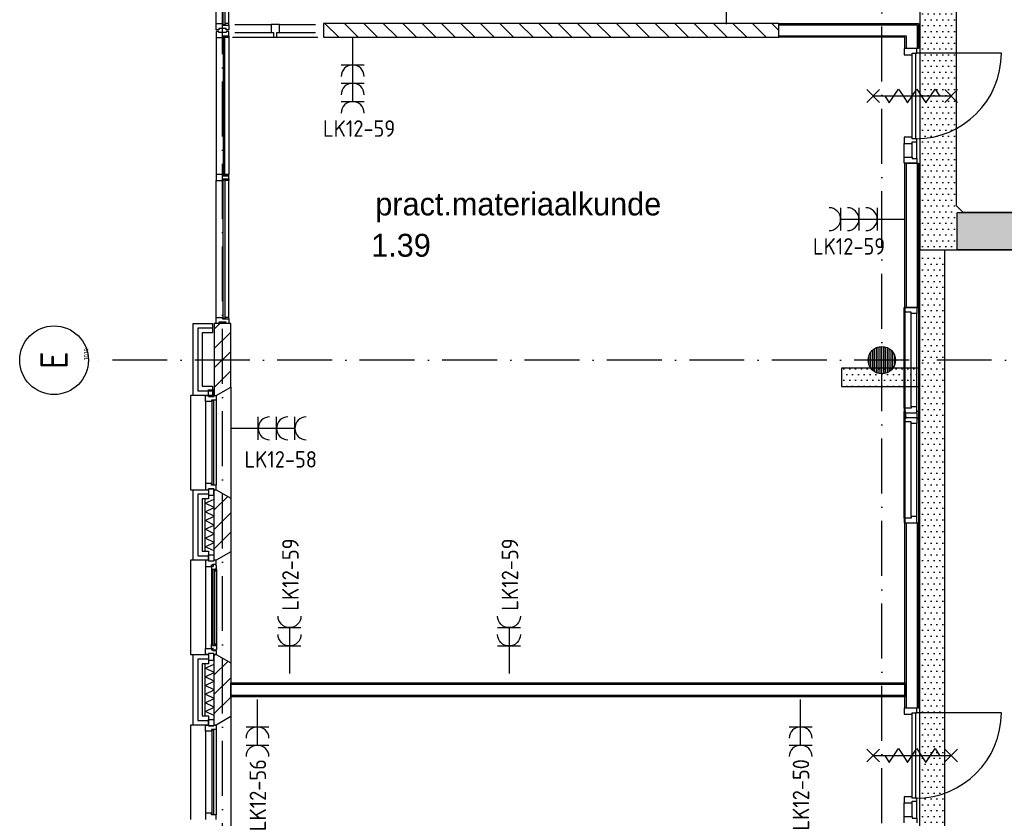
# Model space of a CAD drawing. Header units: millimetres. Extents: x 84333 to 241285, y -2244 to 84291.
# Tile 20 of 74: x 121504 to 132255, y 29373 to 38094. Entities that reach past the tile are written whole.
import ezdxf
from ezdxf.enums import TextEntityAlignment as Align

# ---------------------------------------------------------------- set-up
doc = ezdxf.new("R2010")
doc.units = ezdxf.units.MM
doc.header["$LTSCALE"] = 100
doc.linetypes.add('DASHDOT', pattern=[9, 6, -1.5, 0, -1.5])
doc.layers.get('0').update_dxf_attribs({"linetype": 'CONTINUOUS'})
for name, color, linetype in [('AFDELING', 4, 'CONTINUOUS'), ('AL$2----_STEMPEL', 7, 'CONTINUOUS'), ('AL$7----_STRAMIEN', 1, 'DASHDOT'), ('AL21----_BUITENWAND', 4, 'CONTINUOUS'), ('AL21K---_ISOLATIE', 1, 'CONTINUOUS'), ('AL22----_BINNENWAND', 7, 'CONTINUOUS'), ('AL24----_TRAPPEN', 7, 'CONTINUOUS'), ('AL28----_KONSTRUKTIE', 3, 'CONTINUOUS'), ('AL31----_BUITENKOZ', 7, 'CONTINUOUS'), ('AL32----_BINNENKOZ', 7, 'CONTINUOUS'), ('AL32----_DRAAIRICHTING', 1, 'CONTINUOUS'), ('AL65----_BEVEILIGING', 7, 'CONTINUOUS'), ('ALN-----_BLOCKNAAM', 2, 'CONTINUOUS'), ('ALXA3---_VOLZWART', 14, 'CONTINUOUS'), ('ALXAA---_GEWBETON', 12, 'CONTINUOUS'), ('ALXAB---_PREFABBETON', 1, 'CONTINUOUS'), ('ALXOU---_GLAS', 7, 'CONTINUOUS'), ('BOUW', 8, 'CONTINUOUS'), ('EB62203-_ATTRIB', 2, 'CONTINUOUS'), ('EB63103-_ATTRIB', 2, 'CONTINUOUS'), ('EL62203-_KRACHT-WCD230', 3, 'CONTINUOUS'), ('EL63103-_LICHT-WCD230V', 3, 'CONTINUOUS'), ('EL6441--_DATACOM', 3, 'CONTINUOUS'), ('KABELGGOOT1', 8, 'CONTINUOUS')]:
    doc.layers.add(name, color=color, linetype=linetype)
doc.styles.add('1_8', font='ISO', dxfattribs={"height": 1.8})
doc.styles.add('BURO-025', font='BUROFONT.shx', dxfattribs={"height": 250})
doc.styles.add('NORATT', font='isocp.shx')
doc.styles.get("Standard").update_dxf_attribs({"font": 'iso.shx'})
doc.styles.add('TECHNIC', font='technic_.ttf')
pattern_1 = [(8e-14, (39793.956, 199192.7), (31.75, 63.5), [0, -63.5])]

# ---------------------------------------------------------------- blocks, each defined once
blk = doc.blocks.new('ES3W2A')
for p, q in [((1.25, 2), (-1.25, 2)), ((0, 2), (0, -3)), ((1.25, 0), (-1.25, 0))]:
    blk.add_line(p, q)
for centre in [(0, 3.25), (0, 1.25)]:
    blk.add_arc(centre, 1.25, 180, 0)
at = {"style": '1_8'}
for tag, flags, p in [('VERMOGEN', 9, (-2.5, 5)), ('GROEP', 8, (0, 5)), ('SCHAK', 8, (2.5, 5)), ('GELIJK', 9, (5, 5)), ('KAST', 9, (7, 5)), ('TAL', 8, (2.5, 5))]:
    blk.add_attdef(tag, text='', height=1.8, rotation=90, dxfattribs=dict(at, flags=flags)).set_placement(p, align=Align.MIDDLE_CENTER)
at = {"style": '1_8', "width": 0.7, "flags": 8}
blk.add_attdef('DOEL', text='', height=1.8, rotation=90, dxfattribs=at).set_placement((-2.5, 5), align=Align.MIDDLE_LEFT)
at = {"style": '1_8', "flags": 9}
blk.add_attdef('M_CODE', text='', height=1.8, dxfattribs=at).set_placement((0, 0), align=Align.MIDDLE_CENTER)
blk = doc.blocks.new('ES3W3A')
at = {"color": 0}
for p, q in [((1.25, 4), (-1.25, 4)), ((1.25, 4), (-1.25, 4)), ((1.25, 4), (-1.25, 4)), ((1.25, 4), (-1.25, 4)), ((0, 4), (0, -3)), ((0, 4), (0, -3)), ((0, 4), (0, -3)), ((0, 4), (0, -3)), ((1.25, 2), (-1.25, 2)), ((1.25, 2), (-1.25, 2)), ((1.25, 2), (-1.25, 2)), ((1.25, 2), (-1.25, 2)), ((1.25, 0), (-1.25, 0)), ((1.25, 0), (-1.25, 0)), ((1.25, 0), (-1.25, 0)), ((1.25, 0), (-1.25, 0))]:
    blk.add_line(p, q, dxfattribs=at)
for centre in [(0, 5.25), (0, 5.25), (0, 5.25), (0, 5.25), (0, 3.25), (0, 3.25), (0, 3.25), (0, 3.25), (0, 1.25), (0, 1.25), (0, 1.25), (0, 1.25)]:
    blk.add_arc(centre, 1.25, 180, 0, dxfattribs=at)
for tag, style, flags, p in [('VERMOGEN', 'NORATT', 9, (-2.5, 6.5)), ('VERMOGEN', '1_8', 9, (-2.5, 6.5)), ('VERMOGEN', 'NORATT', 9, (-2.5, 6.5)), ('GROEP', 'NORATT', 8, (0, 7)), ('GROEP', '1_8', 8, (0, 7)), ('GROEP', 'NORATT', 8, (0, 7)), ('KAST', 'NORATT', 9, (2.5, 6.5)), ('KAST', '1_8', 9, (2.5, 6.5)), ('KAST', 'NORATT', 9, (2.5, 6.5))]:
    blk.add_attdef(tag, text='', height=1.8, rotation=90, dxfattribs=dict(at, style=style, flags=flags)).set_placement(p, align=Align.MIDDLE)
at = {"style": 'NORATT', "flags": 9}
blk.add_attdef('GELIJK', text='', height=1.8, rotation=90, dxfattribs=at).set_placement((5, 7), align=Align.MIDDLE_CENTER)
blk.add_attdef('GELIJK', text='', height=1.8, rotation=90, dxfattribs=at).set_placement((5, 7), align=Align.MIDDLE_CENTER)
at = {"color": 0, "width": 0.7, "flags": 8}
for tag, style, p in [('SCHAK', 'NORATT', (2.5, 6.625)), ('SCHAK', '1_8', (2.5, 6.625)), ('SCHAK', 'NORATT', (2.5, 6.625)), ('TAL', 'NORATT', (1.5, -1.5)), ('TAL', '1_8', (1.5, -1.5)), ('TAL', 'NORATT', (1.5, -1.5))]:
    blk.add_attdef(tag, text='', height=1.8, rotation=90, dxfattribs=dict(at, style=style)).set_placement(p, align=Align.MIDDLE)
for style in ['NORATT', '1_8', 'NORATT']:
    blk.add_attdef('DOEL', text='', height=1.8, rotation=90, dxfattribs=dict(at, style=style)).set_placement((-2.75, -2.25), align=Align.MIDDLE_LEFT)
at = {"style": 'NORATT', "flags": 9}
blk.add_attdef('M_CODE', text='', height=1.8, dxfattribs=at).set_placement((0, 0), align=Align.MIDDLE_CENTER)
blk.add_attdef('M_CODE', text='', height=1.8, dxfattribs=at).set_placement((0, 0), align=Align.MIDDLE_CENTER)
blk = doc.blocks.new('1010')
at = {"layer": 'AL$7----_STRAMIEN', "color": 7, "linetype": 'Continuous'}
blk.add_circle((0, 750), 750, dxfattribs=at)
at = {"layer": 'AL$7----_STRAMIEN', "color": 3, "linetype": 'Continuous'}
blk.add_attdef('STR-NAAM', text='', height=600, rotation=360, dxfattribs=at).set_placement((0, 750), align=Align.MIDDLE)
at = {"layer": 'ALN-----_BLOCKNAAM', "linetype": 'Continuous'}
blk.add_text('1010', height=100, dxfattribs=at).set_placement((0, 0))
blk = doc.blocks.new('A$C13e6995e')
at = {"layer": 'KABELGGOOT1'}
h = blk.add_hatch(dxfattribs=at)
h.set_pattern_fill('DOTS', color=256, scale=40, style=0)
h.set_pattern_definition(pattern_1)
h.paths.add_polyline_path([(47000, 37836), (47398, 37829), (47398, 42248), (46999, 42248)])
h = blk.add_hatch(dxfattribs=at)
h.set_pattern_fill('DOTS', color=256, scale=40, style=0)
h.set_pattern_definition(pattern_1)
h.paths.add_polyline_path([(57541, 37829), (57541, 38230), (47405, 38230), (47405, 37829)])
h = blk.add_hatch(dxfattribs=at)
h.set_pattern_fill('DOTS', color=256, scale=40, style=0)
h.set_pattern_definition(pattern_1)
h.paths.add_polyline_path([(47270, 37776), (47000, 37776), (47000, 37434), (47270, 37434)])
h = blk.add_hatch(dxfattribs=at)
h.set_pattern_fill('DOTS', color=256, scale=40, style=0)
h.set_pattern_definition(pattern_1)
h.paths.add_polyline_path([(47270, 37434), (47000, 37434), (47000, 36923), (47270, 36923)])
h = blk.add_hatch(dxfattribs=at)
h.set_pattern_fill('DOTS', color=256, scale=40, style=0)
h.set_pattern_definition(pattern_1)
h.paths.add_polyline_path([(47270, 36923), (47000, 36923), (47000, 35878), (47270, 35878)])
h.paths.add_polyline_path([(46621, 36531), (46621, 36331), (46995, 36331), (46995, 36531)])
h.paths.add_polyline_path([(46621, 36331), (46621, 36531), (46145, 36531), (46145, 36331)])
h.paths.add_polyline_path([(47000, 31285), (47270, 31285), (47270, 32865), (47000, 32865)])
h = blk.add_hatch(dxfattribs=at)
h.set_pattern_fill('DOTS', color=256, scale=40, style=0)
h.set_pattern_definition(pattern_1)
h.paths.add_polyline_path([(47000, 32865), (47270, 32865), (47270, 35878), (47000, 35878)])
at = {"layer": 'AL$2----_STEMPEL', "color": 8}
for p, q in [((39344, 38649), (39315, 38649)), ((39315, 38649), (39315, 38582)), ((39387, 38649), (39344, 38649)), ((39387, 38632), (39387, 38649)), ((39416, 38632), (39387, 38632)), ((39387, 38582), (39387, 38599)), ((39387, 38599), (39454, 38599)), ((39454, 38632), (39416, 38632)), ((39454, 38599), (39454, 38632)), ((39315, 38582), (39387, 38582))]:
    blk.add_line(p, q, dxfattribs=at)
at = {"layer": 'AL$7----_STRAMIEN', "color": 1}
for p, q in [((39385, 9360), (39385, 79257)), ((46585, 9961), (46585, 79257)), ((59485, 36620), (37921, 36620))]:
    blk.add_line(p, q, dxfattribs=at)
at = {"layer": 'AL21----_BUITENWAND', "color": 8}
for p, q in [((39065, 36235), (39065, 37020)), ((39065, 37020), (39275, 37020)), ((39275, 37020), (39275, 36920)), ((39275, 36920), (39165, 36920)), ((39165, 36920), (39165, 36335)), ((39275, 36235), (39065, 36235)), ((39165, 36335), (39275, 36335)), ((39275, 36335), (39275, 36235)), ((39065, 34435), (39065, 35205)), ((39065, 35205), (39234, 35205)), ((39234, 35205), (39234, 35105)), ((39234, 35105), (39165, 35105)), ((39165, 35105), (39165, 34535)), ((39165, 34535), (39234, 34535)), ((39234, 34535), (39234, 34435)), ((39234, 34435), (39065, 34435)), ((39065, 32635), (39065, 33405)), ((39065, 33405), (39234, 33405)), ((39234, 33405), (39234, 33305)), ((39234, 33305), (39165, 33305)), ((39165, 33305), (39165, 32735)), ((39165, 32735), (39234, 32735)), ((39234, 32735), (39234, 32635)), ((39234, 32635), (39065, 32635))]:
    blk.add_line(p, q, dxfattribs=at)
at = {"layer": 'AL21K---_ISOLATIE', "color": 8, "linetype": 'Continuous'}
for p, q in [((39195, 34535), (39195, 35105)), ((39195, 35058), (39295, 35101)), ((39295, 35010), (39195, 35058)), ((39295, 34535), (39295, 35105)), ((39195, 34963), (39295, 35010)), ((39295, 34915), (39195, 34963)), ((39195, 34868), (39295, 34915)), ((39295, 34820), (39195, 34868)), ((39195, 34773), (39295, 34820)), ((39295, 34725), (39195, 34773)), ((39195, 34678), (39295, 34725)), ((39295, 34630), (39195, 34678)), ((39195, 34583), (39295, 34630)), ((39295, 34539), (39195, 34583)), ((39195, 32735), (39195, 33305)), ((39195, 33258), (39295, 33301)), ((39295, 33210), (39195, 33258)), ((39295, 32735), (39295, 33305)), ((39195, 33163), (39295, 33210)), ((39295, 33115), (39195, 33163)), ((39195, 33068), (39295, 33115)), ((39295, 33020), (39195, 33068)), ((39195, 32973), (39295, 33020)), ((39295, 32925), (39195, 32973)), ((39195, 32878), (39295, 32925)), ((39295, 32830), (39195, 32878)), ((39195, 32783), (39295, 32830)), ((39295, 32739), (39195, 32783))]:
    blk.add_line(p, q, dxfattribs=at)
at = {"layer": 'AL22----_BINNENWAND', "color": 8}
for p, q in [((45459, 40297), (46985, 40297)), ((45459, 40147), (45459, 40297)), ((46985, 40297), (46985, 40022)), ((46835, 40147), (45459, 40147)), ((46835, 40022), (46835, 40147)), ((46985, 40022), (46835, 40022)), ((46835, 37195), (46835, 38771)), ((46835, 38771), (46985, 38771)), ((46985, 38771), (46985, 37195)), ((46835, 37195), (46835, 34845)), ((46985, 37195), (46835, 37195)), ((46985, 37195), (46985, 34845)), ((46835, 32820), (46835, 34845)), ((46835, 34845), (46985, 34845)), ((46985, 34845), (46985, 32820)), ((39475, 33095), (46835, 33095)), ((39475, 32945), (39475, 33095)), ((46835, 33095), (46835, 32945)), ((46835, 32945), (39475, 32945)), ((46985, 32820), (46835, 32820))]:
    blk.add_line(p, q, dxfattribs=at)
at = {"layer": 'AL22----_BINNENWAND', "color": 8, "linetype": 'Continuous'}
for p, q in [((45459, 40282), (46970, 40282)), ((46970, 40282), (46970, 40022)), ((45459, 40162), (46850, 40162)), ((46850, 40162), (46850, 40022)), ((46850, 38771), (46850, 37195)), ((46970, 38771), (46970, 37195)), ((46850, 34845), (46850, 32820)), ((46970, 34845), (46970, 32820)), ((39475, 33080), (46835, 33080)), ((39475, 32960), (46835, 32960))]:
    blk.add_line(p, q, dxfattribs=at)
at = {"layer": 'AL24----_TRAPPEN', "color": 8}
blk.add_line((44885, 42120), (44885, 40290), dxfattribs=at)
at = {"layer": 'AL28----_KONSTRUKTIE', "color": 8}
for p, q in [((40488, 40297), (40488, 40147)), ((45459, 40297), (40488, 40297)), ((45459, 40147), (45459, 40297)), ((40488, 40147), (45459, 40147)), ((39295, 35205), (39315, 35205)), ((39295, 34435), (39295, 35205)), ((39315, 35205), (39475, 35113)), ((39475, 35113), (39475, 34527)), ((39475, 34527), (39315, 34435)), ((39315, 34435), (39295, 34435)), ((39295, 33405), (39315, 33405)), ((39295, 32635), (39295, 33405)), ((39315, 33405), (39475, 33313)), ((39475, 33313), (39475, 32727)), ((39475, 32727), (39315, 32635)), ((39315, 32635), (39295, 32635))]:
    blk.add_line(p, q, dxfattribs=at)
at = {"layer": 'AL28----_KONSTRUKTIE', "color": 8, "linetype": 'Continuous'}
for p, q in [((39475, 37020), (39295, 37020)), ((39295, 37020), (39295, 36235)), ((39475, 36327), (39475, 37020)), ((39295, 36235), (39315, 36235)), ((39315, 36235), (39475, 36327))]:
    blk.add_line(p, q, dxfattribs=at)
at = {"layer": 'AL28----_KONSTRUKTIE', "color": 8}
blk.add_circle((46585, 36620), 150, dxfattribs=at)
at = {"layer": 'AL31----_BUITENKOZ', "color": 8}
for p, q in [((39315, 40296), (39315, 41946)), ((39454, 40296), (39454, 41946)), ((39315, 40229), (39315, 40296)), ((39315, 40296), (39387, 40296)), ((39344, 40229), (39315, 40229)), ((39344, 40211), (39315, 40211)), ((39315, 40211), (39315, 40144)), ((39424, 40243), (39344, 40243)), ((39344, 40243), (39344, 40229)), ((39344, 40197), (39344, 40211)), ((39387, 40296), (39387, 40279)), ((39391, 40296), (39387, 40296)), ((39387, 40296), (39387, 40279)), ((39387, 40279), (39454, 40279)), ((39387, 40279), (39416, 40279)), ((39391, 40283), (39391, 40296)), ((39412, 40283), (39391, 40283)), ((39416, 40296), (39412, 40296)), ((39412, 40296), (39412, 40283)), ((39454, 40296), (39416, 40296)), ((39416, 40296), (39416, 40279)), ((39416, 40279), (39416, 40296)), ((39416, 40279), (39454, 40279)), ((39424, 40229), (39424, 40243)), ((39454, 40229), (39424, 40229)), ((39454, 40211), (39424, 40211)), ((39424, 40211), (39424, 40197)), ((39454, 40279), (39454, 40296)), ((39454, 40279), (39454, 40229)), ((39454, 40161), (39454, 40211)), ((39315, 40144), (39315, 38649)), ((39315, 40144), (39387, 40144)), ((39424, 40197), (39344, 40197)), ((39387, 40144), (39387, 40161)), ((39387, 40161), (39454, 40161)), ((39387, 40144), (39387, 40161)), ((39387, 40161), (39416, 40161)), ((39391, 40144), (39387, 40144)), ((39412, 40157), (39391, 40157)), ((39391, 40157), (39391, 40144)), ((39412, 40144), (39412, 40157)), ((39416, 40144), (39412, 40144)), ((39416, 40161), (39454, 40161)), ((39416, 40144), (39416, 40161)), ((39416, 40161), (39416, 40144)), ((39454, 40144), (39416, 40144)), ((39454, 40161), (39454, 40144)), ((39454, 40144), (39454, 38649)), ((39391, 38649), (39387, 38649)), ((39387, 38649), (39387, 38632)), ((39387, 38632), (39416, 38632)), ((39387, 38582), (39387, 38599)), ((39387, 38599), (39416, 38599)), ((39391, 38636), (39391, 38649)), ((39412, 38636), (39391, 38636)), ((39416, 38649), (39412, 38649)), ((39412, 38649), (39412, 38636)), ((39454, 38649), (39416, 38649)), ((39416, 38649), (39416, 38632)), ((39416, 38632), (39416, 38649)), ((39416, 38632), (39454, 38632)), ((39416, 38599), (39454, 38599)), ((39416, 38582), (39416, 38599)), ((39416, 38599), (39416, 38582)), ((39454, 38632), (39454, 38649)), ((39454, 38599), (39454, 38582)), ((39315, 37087), (39315, 38582)), ((39391, 38582), (39387, 38582)), ((39412, 38595), (39391, 38595)), ((39391, 38595), (39391, 38582)), ((39412, 38582), (39412, 38595)), ((39416, 38582), (39412, 38582)), ((39454, 38582), (39416, 38582)), ((39454, 37087), (39454, 38582)), ((39315, 37020), (39315, 37087)), ((39315, 37087), (39387, 37087)), ((39344, 37020), (39315, 37020)), ((39424, 37034), (39344, 37034)), ((39344, 37034), (39344, 37020)), ((39387, 37087), (39387, 37070)), ((39391, 37087), (39387, 37087)), ((39387, 37087), (39387, 37070)), ((39387, 37070), (39454, 37070)), ((39387, 37070), (39416, 37070)), ((39391, 37074), (39391, 37087)), ((39412, 37074), (39391, 37074)), ((39416, 37087), (39412, 37087)), ((39412, 37087), (39412, 37074)), ((39454, 37087), (39416, 37087)), ((39416, 37087), (39416, 37070)), ((39416, 37070), (39416, 37087)), ((39416, 37070), (39454, 37070)), ((39424, 37020), (39424, 37034)), ((39454, 37020), (39424, 37020)), ((39454, 37070), (39454, 37087)), ((39454, 37070), (39454, 37020)), ((39065, 36235), (39035, 36235)), ((39035, 36235), (39035, 35205)), ((39234, 36225), (39234, 36296)), ((39234, 36296), (39290, 36296)), ((39290, 36296), (39290, 36225)), ((39475, 36327), (39475, 35113)), ((39201, 36168), (39201, 35272)), ((39290, 36225), (39234, 36225)), ((39315, 36185), (39315, 35255)), ((39035, 35205), (39065, 35205)), ((39290, 35215), (39234, 35215)), ((39234, 35215), (39234, 35144)), ((39290, 35144), (39290, 35215)), ((39234, 35144), (39290, 35144)), ((39475, 34527), (39475, 33313)), ((39065, 34435), (39035, 34435)), ((39035, 34435), (39035, 33405)), ((39234, 34425), (39234, 34496)), ((39234, 34496), (39290, 34496)), ((39290, 34425), (39234, 34425)), ((39290, 34496), (39290, 34425)), ((39201, 34368), (39201, 33472)), ((39279, 34373), (39264, 34373)), ((39264, 34373), (39264, 34368)), ((39264, 34368), (39264, 34321)), ((39264, 34321), (39264, 33519)), ((39264, 34321), (39277, 34319)), ((39277, 34319), (39277, 34336)), ((39277, 34336), (39318, 34336)), ((39279, 34365), (39279, 34373)), ((39284, 34365), (39279, 34365)), ((39314, 34388), (39284, 34388)), ((39284, 34388), (39284, 34365)), ((39316, 34336), (39302, 34336)), ((39302, 34336), (39302, 34319)), ((39302, 34319), (39316, 34319)), ((39314, 34381), (39314, 34388)), ((39318, 34378), (39314, 34381)), ((39316, 34319), (39316, 34336)), ((39318, 34336), (39318, 34378)), ((39318, 34336), (39318, 33504)), ((39264, 33519), (39277, 33521)), ((39264, 33472), (39264, 33519)), ((39264, 33467), (39264, 33472)), ((39279, 33467), (39264, 33467)), ((39277, 33521), (39277, 33504)), ((39277, 33504), (39318, 33504)), ((39284, 33475), (39279, 33475)), ((39279, 33475), (39279, 33467)), ((39284, 33452), (39284, 33475)), ((39314, 33452), (39284, 33452)), ((39302, 33504), (39302, 33521)), ((39302, 33521), (39316, 33521)), ((39316, 33504), (39302, 33504)), ((39318, 33462), (39314, 33459)), ((39314, 33459), (39314, 33452)), ((39316, 33521), (39316, 33504)), ((39318, 33504), (39318, 33462)), ((39035, 33405), (39065, 33405)), ((39290, 33415), (39234, 33415)), ((39234, 33415), (39234, 33344)), ((39234, 33344), (39290, 33344)), ((39290, 33344), (39290, 33415)), ((39234, 32625), (39234, 32696)), ((39234, 32696), (39290, 32696)), ((39290, 32696), (39290, 32625)), ((39475, 32727), (39475, 31513)), ((39065, 32635), (39035, 32635)), ((39035, 32635), (39035, 31605)), ((39290, 32625), (39234, 32625)), ((39315, 32585), (39315, 31655)), ((39201, 32568), (39201, 31672))]:
    blk.add_line(p, q, dxfattribs=at)
at = {"layer": 'AL31----_BUITENKOZ', "color": 8, "linetype": 'Continuous'}
for p, q in [((39201, 36168), (39201, 36235)), ((39201, 36235), (39234, 36235)), ((39234, 36235), (39234, 36225)), ((39290, 36225), (39290, 36235)), ((39290, 36235), (39290, 36235)), ((39290, 36235), (39315, 36235)), ((39315, 36235), (39315, 36185)), ((39264, 36168), (39201, 36168)), ((39201, 36168), (39201, 36168)), ((39201, 36168), (39201, 36168)), ((39201, 36168), (39201, 36168)), ((39201, 36168), (39201, 36168)), ((39234, 36225), (39290, 36225)), ((39315, 36185), (39264, 36185)), ((39264, 36185), (39264, 36168)), ((39289, 36180), (39268, 36180)), ((39268, 36180), (39268, 35260)), ((39289, 35260), (39289, 36180)), ((39315, 36185), (39315, 36185)), ((39264, 35272), (39201, 35272)), ((39201, 35272), (39201, 35272)), ((39201, 35272), (39201, 35272)), ((39201, 35272), (39201, 35272)), ((39201, 35272), (39201, 35272)), ((39201, 35272), (39201, 35205)), ((39264, 35255), (39264, 35272)), ((39201, 35205), (39234, 35205)), ((39234, 35205), (39234, 35215)), ((39234, 35215), (39290, 35215)), ((39315, 35255), (39264, 35255)), ((39268, 35260), (39289, 35260)), ((39290, 35215), (39290, 35205)), ((39290, 35205), (39290, 35205)), ((39290, 35205), (39315, 35205)), ((39315, 35255), (39315, 35255)), ((39315, 35205), (39315, 35255)), ((39300, 34334), (39279, 34334)), ((39279, 34334), (39279, 33506)), ((39300, 33506), (39300, 34334)), ((39279, 33506), (39300, 33506)), ((39201, 32568), (39201, 32635)), ((39201, 32635), (39234, 32635)), ((39234, 32635), (39234, 32625)), ((39234, 32625), (39290, 32625)), ((39315, 32585), (39264, 32585)), ((39264, 32585), (39264, 32568)), ((39289, 32580), (39268, 32580)), ((39268, 32580), (39268, 31660)), ((39289, 31660), (39289, 32580)), ((39290, 32625), (39290, 32635)), ((39290, 32635), (39290, 32635)), ((39290, 32635), (39315, 32635)), ((39315, 32635), (39315, 32585)), ((39315, 32585), (39315, 32585)), ((39264, 32568), (39201, 32568)), ((39201, 32568), (39201, 32568)), ((39201, 32568), (39201, 32568)), ((39201, 32568), (39201, 32568)), ((39201, 32568), (39201, 32568)), ((39264, 31672), (39201, 31672)), ((39201, 31672), (39201, 31672)), ((39201, 31672), (39201, 31672)), ((39201, 31672), (39201, 31672)), ((39201, 31672), (39201, 31672)), ((39201, 31672), (39201, 31605)), ((39264, 31655), (39264, 31672)), ((39315, 31655), (39264, 31655)), ((39268, 31660), (39289, 31660)), ((39315, 31655), (39315, 31655)), ((39315, 31605), (39315, 31655))]:
    blk.add_line(p, q, dxfattribs=at)
at = {"layer": 'AL32----_BINNENKOZ', "color": 8}
for p, q in [((39521, 40286), (39916, 40286)), ((40006, 40286), (40401, 40286)), ((39521, 40198), (39916, 40198)), ((40006, 40198), (40401, 40198)), ((46967, 40022), (46828, 40022)), ((46828, 40022), (46828, 39955)), ((46967, 39972), (46967, 40022)), ((46828, 39955), (46916, 39955)), ((46916, 39038), (46916, 39972)), ((46916, 39955), (46916, 39972)), ((46916, 39972), (46967, 39972)), ((46956, 39038), (46956, 39972)), ((46916, 39055), (46828, 39055)), ((46828, 39055), (46828, 38988)), ((46916, 39038), (46916, 39055)), ((46967, 39038), (46916, 39038)), ((46967, 39005), (46967, 39038)), ((46967, 39005), (46967, 39038)), ((46828, 38838), (46828, 38988)), ((46828, 38988), (46916, 38988)), ((46916, 38988), (46916, 39005)), ((46916, 39005), (46967, 39005)), ((46916, 38838), (46916, 38988)), ((46967, 38821), (46967, 39005)), ((46828, 38771), (46828, 38838)), ((46828, 38838), (46916, 38838)), ((46916, 38838), (46916, 38821)), ((46916, 38821), (46967, 38821)), ((46967, 38821), (46967, 38771)), ((46967, 38771), (46828, 38771)), ((46828, 37195), (46967, 37195)), ((46828, 37145), (46828, 37195)), ((46828, 36095), (46828, 37145)), ((46904, 37145), (46828, 37145)), ((46904, 37128), (46904, 37145)), ((46904, 36112), (46904, 37128)), ((46967, 37128), (46904, 37128)), ((46967, 37195), (46967, 37128)), ((46967, 36112), (46967, 37128)), ((46904, 36095), (46828, 36095)), ((46828, 36095), (46828, 36045)), ((46828, 36045), (46967, 36045)), ((46829, 36045), (46829, 36058)), ((46829, 36058), (46847, 36058)), ((46829, 35983), (46829, 36045)), ((46847, 35995), (46847, 36045)), ((46847, 36045), (46853, 36045)), ((46967, 36112), (46904, 36112)), ((46904, 36112), (46904, 36095)), ((46967, 36045), (46967, 36112)), ((46972, 36045), (46967, 36045)), ((46990, 36058), (46972, 36058)), ((46972, 35995), (46972, 36045)), ((46990, 36045), (46990, 36058)), ((46990, 35983), (46990, 36045)), ((46828, 35995), (46967, 35995)), ((46828, 35945), (46828, 35995)), ((46828, 34895), (46828, 35945)), ((46904, 35945), (46828, 35945)), ((46847, 35983), (46829, 35983)), ((46853, 35995), (46847, 35995)), ((46847, 35995), (46847, 35983)), ((46904, 35928), (46904, 35945)), ((46904, 34912), (46904, 35928)), ((46967, 35928), (46904, 35928)), ((46967, 35995), (46972, 35995)), ((46967, 35995), (46967, 35928)), ((46967, 34912), (46967, 35928)), ((46972, 35995), (46972, 35983)), ((46972, 35983), (46990, 35983)), ((46904, 34895), (46828, 34895)), ((46828, 34895), (46828, 34845)), ((46828, 34845), (46967, 34845)), ((46967, 34912), (46904, 34912)), ((46904, 34912), (46904, 34895)), ((46967, 34845), (46967, 34912)), ((39234, 34435), (39201, 34435)), ((39201, 34435), (39201, 34368)), ((39234, 34425), (39234, 34435)), ((39290, 34425), (39234, 34425)), ((39315, 34435), (39290, 34435)), ((39290, 34435), (39290, 34425)), ((39315, 34391), (39315, 34435)), ((39201, 34368), (39264, 34368)), ((39264, 34368), (39264, 34385)), ((39264, 34385), (39279, 34385)), ((39279, 34385), (39279, 34391)), ((39279, 34391), (39315, 34391)), ((39201, 33405), (39201, 33472)), ((39201, 33472), (39264, 33472)), ((39264, 33472), (39264, 33455)), ((39264, 33455), (39279, 33455)), ((39279, 33455), (39279, 33449)), ((39279, 33449), (39315, 33449)), ((39315, 33449), (39315, 33405)), ((39234, 33405), (39201, 33405)), ((39290, 33415), (39234, 33415)), ((39234, 33415), (39234, 33405)), ((39290, 33405), (39290, 33415)), ((39315, 33405), (39290, 33405)), ((46967, 32820), (46828, 32820)), ((46828, 32820), (46828, 32753)), ((46967, 32770), (46967, 32820)), ((46828, 32753), (46916, 32753)), ((46916, 31836), (46916, 32770)), ((46916, 32753), (46916, 32770)), ((46916, 32770), (46967, 32770)), ((46956, 31836), (46956, 32770)), ((46916, 31853), (46828, 31853)), ((46828, 31853), (46828, 31786)), ((46916, 31836), (46916, 31853)), ((46967, 31836), (46916, 31836)), ((46967, 31803), (46967, 31836)), ((46967, 31803), (46967, 31836)), ((46828, 31786), (46916, 31786)), ((46828, 31636), (46828, 31786)), ((46916, 31786), (46916, 31803)), ((46916, 31803), (46967, 31803)), ((46916, 31636), (46916, 31786)), ((46967, 31619), (46967, 31803)), ((46828, 31569), (46828, 31636)), ((46828, 31636), (46916, 31636)), ((46916, 31636), (46916, 31619)), ((46916, 31619), (46967, 31619)), ((46967, 31619), (46967, 31569))]:
    blk.add_line(p, q, dxfattribs=at)
at = {"layer": 'AL32----_BINNENKOZ', "color": 8, "linetype": 'Continuous'}
for p, q in [((40006, 40286), (39916, 40286)), ((39916, 40286), (39916, 40198)), ((40006, 40198), (40006, 40286)), ((39494, 40147), (40428, 40147)), ((39916, 40198), (39943, 40198)), ((39943, 40198), (39943, 40147)), ((39943, 40147), (39979, 40147)), ((39979, 40147), (39979, 40198)), ((39979, 40198), (40006, 40198))]:
    blk.add_line(p, q, dxfattribs=at)
at = {"layer": 'AL32----_DRAAIRICHTING', "color": 8}
for p, q in [((47890, 39972), (46956, 39972)), ((47890, 32770), (46956, 32770))]:
    blk.add_line(p, q, dxfattribs=at)
for centre in [(46956, 39972), (46956, 32770)]:
    blk.add_arc(centre, 934, 270, 0, dxfattribs=at)
at = {"layer": 'AL65----_BEVEILIGING', "color": 8, "linetype": 'Continuous'}
for p, q in [((46421, 39575), (46561, 39435)), ((46421, 39435), (46561, 39575)), ((46666, 39430), (46766, 39580)), ((46766, 39580), (46816, 39505)), ((46866, 39430), (46966, 39580)), ((46966, 39580), (47016, 39505)), ((47066, 39430), (47166, 39580)), ((47166, 39580), (47216, 39505)), ((47271, 39575), (47411, 39435)), ((47271, 39435), (47411, 39575)), ((46491, 39505), (47341, 39505)), ((46616, 39505), (46666, 39430)), ((46816, 39505), (46866, 39430)), ((47016, 39505), (47066, 39430))]:
    blk.add_line(p, q, dxfattribs=at)
for points in [[(46421, 32233), (46561, 32373)], [(46421, 32373), (46561, 32233)], [(46616, 32303), (46666, 32228), (46766, 32378), (46816, 32303)], [(46816, 32303), (46866, 32228), (46966, 32378), (47016, 32303)], [(47016, 32303), (47066, 32228), (47166, 32378), (47216, 32303)], [(47271, 32233), (47411, 32373)], [(47271, 32373), (47411, 32233)], [(46491, 32303), (47341, 32303)]]:
    blk.add_lwpolyline(points, dxfattribs=at)
at = {"layer": 'ALXA3---_VOLZWART', "color": 8}
for p, q in [((39275, 36970), (39115, 36970)), ((39115, 36970), (39115, 36285)), ((39115, 36285), (39275, 36285)), ((39234, 35155), (39115, 35155)), ((39115, 35155), (39115, 34485)), ((39115, 34485), (39234, 34485)), ((39234, 33355), (39115, 33355)), ((39115, 33355), (39115, 32685)), ((39115, 32685), (39234, 32685))]:
    blk.add_line(p, q, dxfattribs=at)
at = {"layer": 'ALXAA---_GEWBETON', "color": 8}
for p, q in [((46445, 36566), (46445, 36674)), ((46465, 36530), (46465, 36710)), ((46485, 36508), (46485, 36732)), ((46505, 36493), (46505, 36747)), ((46525, 36483), (46525, 36758)), ((46545, 36475), (46545, 36765)), ((46565, 36471), (46565, 36769)), ((46585, 36470), (46585, 36770)), ((46605, 36471), (46605, 36769)), ((46625, 36475), (46625, 36765)), ((46645, 36483), (46645, 36758)), ((46665, 36493), (46665, 36747)), ((46685, 36508), (46685, 36732)), ((46705, 36530), (46705, 36710)), ((46725, 36566), (46725, 36674))]:
    blk.add_line(p, q, dxfattribs=at)
at = {"layer": 'ALXAB---_PREFABBETON', "color": 8}
for p, q in [((40504, 40297), (40654, 40147)), ((40717, 40297), (40867, 40147)), ((40929, 40297), (41079, 40147)), ((41141, 40297), (41291, 40147)), ((41353, 40297), (41503, 40147)), ((41565, 40297), (41715, 40147)), ((41777, 40297), (41927, 40147)), ((41989, 40297), (42139, 40147)), ((42201, 40297), (42351, 40147)), ((42414, 40297), (42564, 40147)), ((42626, 40297), (42776, 40147)), ((42838, 40297), (42988, 40147)), ((43050, 40297), (43200, 40147)), ((43262, 40297), (43412, 40147)), ((43474, 40297), (43624, 40147)), ((43686, 40297), (43836, 40147)), ((43899, 40297), (44049, 40147)), ((44111, 40297), (44261, 40147)), ((44323, 40297), (44473, 40147)), ((44535, 40297), (44685, 40147)), ((44747, 40297), (44897, 40147)), ((44959, 40297), (45109, 40147)), ((45171, 40297), (45321, 40147)), ((45383, 40297), (45459, 40222)), ((39295, 36959), (39356, 37020)), ((39295, 36747), (39475, 36927)), ((39295, 36535), (39475, 36715)), ((39295, 36323), (39475, 36503)), ((39295, 35196), (39304, 35205)), ((39295, 34984), (39443, 35131)), ((39295, 34772), (39475, 34952)), ((39295, 34560), (39475, 34740)), ((39295, 33396), (39304, 33405)), ((39295, 33184), (39443, 33331)), ((39295, 32972), (39475, 33152)), ((39295, 32760), (39475, 32940))]:
    blk.add_line(p, q, dxfattribs=at)
at = {"layer": 'ALXOU---_GLAS', "color": 8}
for p, q in [((39391, 40283), (39391, 41959)), ((39412, 41959), (39412, 40283)), ((39412, 40283), (39391, 40283)), ((39412, 40157), (39391, 40157)), ((39391, 40157), (39391, 38636)), ((39412, 38636), (39412, 40157)), ((39391, 38636), (39412, 38636)), ((39391, 38595), (39412, 38595)), ((39391, 37074), (39391, 38595)), ((39412, 38595), (39412, 37074)), ((39412, 37074), (39391, 37074))]:
    blk.add_line(p, q, dxfattribs=at)
at = {"layer": 'KABELGGOOT1'}
for p, q in [((47399, 38306, 3650), (47399, 51206, 3650)), ((46999, 44357, 3650), (47000, 37825, 3650)), ((47474, 38231, 3650), (47399, 38306, 3650)), ((71266, 38231), (47474, 38231)), ((47000, 37825), (97665, 37831)), ((47000, 23210, 3650), (47000, 37825, 3650)), ((47270, 37825, 3650), (47270, 23210, 3650)), ((46995, 36531, 3650), (46145, 36531, 3650)), ((46145, 36531, 3650), (46145, 36331, 3650)), ((46995, 36331, 3650), (46995, 36531, 3650)), ((46145, 36331, 3650), (46995, 36331, 3650))]:
    blk.add_line(p, q, dxfattribs=at)
blk.add_lwpolyline([(47405, 37829), (57541, 37829), (57541, 38230), (47405, 38230)], close=True, dxfattribs=at)
at = {"layer": 'AL$7----_STRAMIEN', "xscale": 0.5, "yscale": 0.5, "zscale": 0.5, "rotation": 90.00000000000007}
blk.add_blockref('1010', (37921, 36620), dxfattribs=at).add_auto_attribs({'STR-NAAM': 'E'})
at = {"layer": 'AFDELING', "color": 8, "style": 'TECHNIC'}
for p in [(92219, 54468), (58038, 41625), (88108, 41444)]:
    blk.add_attdef('VIDE', text='', height=500, dxfattribs=at).set_placement(p, align=Align.CENTER)
blk.add_attdef('VIDE', text='', height=500, rotation=90, dxfattribs=at).set_placement((75129, 25766), align=Align.CENTER)
at = {"layer": 'BOUW', "style": 'BURO-025'}
for s, p in [('pract.materiaalkunde', (41054, 38201)), ('1.39', (41009, 37750))]:
    blk.add_text(s, height=250, dxfattribs=at).set_placement(p)

msp = doc.modelspace()

# ---------------------------------------------------------------- block references
at = {"layer": 'EL62203-_KRACHT-WCD230'}
ref = msp.add_blockref('ES3W3A', (125140, 37600, 1050), dxfattribs=dict(at, xscale=100, yscale=100, zscale=100, rotation=180))
ref.add_attrib('GROEP', 'LK12-59', dxfattribs={"layer": 'EB62203-_ATTRIB', "color": 1, "height": 180, "style": 'NORATT', "flags": 8}).set_placement((125210, 36906), align=Align.MIDDLE)
ref = msp.add_blockref('ES3W3A', (130868, 35916), dxfattribs=dict(at, xscale=100, yscale=100, zscale=100, rotation=90))
ref.add_attrib('GROEP', 'LK12-59', dxfattribs={"layer": 'EB62203-_ATTRIB', "color": 1, "height": 180, "style": 'NORATT', "flags": 8}).set_placement((130560, 35619, -1050), align=Align.MIDDLE)
ref = msp.add_blockref('ES3W3A', (124108, 33631), dxfattribs=dict(at, xscale=100, yscale=100, zscale=100, rotation=270))
ref.add_attrib('GROEP', 'LK12-58', dxfattribs={"layer": 'EB62203-_ATTRIB', "color": 1, "height": 180, "style": 'NORATT', "flags": 8}).set_placement((124354, 33293, -1050), align=Align.MIDDLE)
at = {"layer": 'EL63103-_LICHT-WCD230V'}
ref = msp.add_blockref('ES3W2A', (124450, 31255), dxfattribs=dict(at, xscale=-100, yscale=100, zscale=100))
ref.add_attrib('GROEP', 'LK12-59', dxfattribs={"layer": 'EB63103-_ATTRIB', "color": 1, "height": 180, "rotation": 90, "style": 'NORATT', "flags": 8}).set_placement((124460, 32429), align=Align.MIDDLE_RIGHT)
ref = msp.add_blockref('ES3W2A', (126847, 31255), dxfattribs=dict(at, xscale=-100, yscale=100, zscale=100))
ref.add_attrib('GROEP', 'LK12-59', dxfattribs={"layer": 'EB63103-_ATTRIB', "color": 1, "height": 180, "rotation": 90, "style": 'NORATT', "flags": 8}).set_placement((126857, 32429), align=Align.MIDDLE_RIGHT)
ref = msp.add_blockref('ES3W2A', (124100, 30372), dxfattribs=dict(at, xscale=100, yscale=100, zscale=100, rotation=180))
ref.add_attrib('GROEP', 'LK12-56', dxfattribs={"layer": 'EB63103-_ATTRIB', "color": 1, "height": 180, "rotation": 90, "style": '1_8', "flags": 8}).set_placement((124104, 30019), align=Align.MIDDLE_RIGHT)
ref = msp.add_blockref('ES3W2A', (130031, 30372), dxfattribs=dict(at, xscale=100, yscale=100, zscale=100, rotation=180))
ref.add_attrib('GROEP', 'LK12-50', dxfattribs={"layer": 'EB63103-_ATTRIB', "color": 1, "height": 180, "rotation": 90, "style": '1_8', "flags": 8}).set_placement((130035, 30019), align=Align.MIDDLE_RIGHT)
at = {"layer": 'EL6441--_DATACOM'}
msp.add_blockref('A$C13e6995e', (84333, -2244), dxfattribs=at)

doc.saveas('drawing.dxf')
